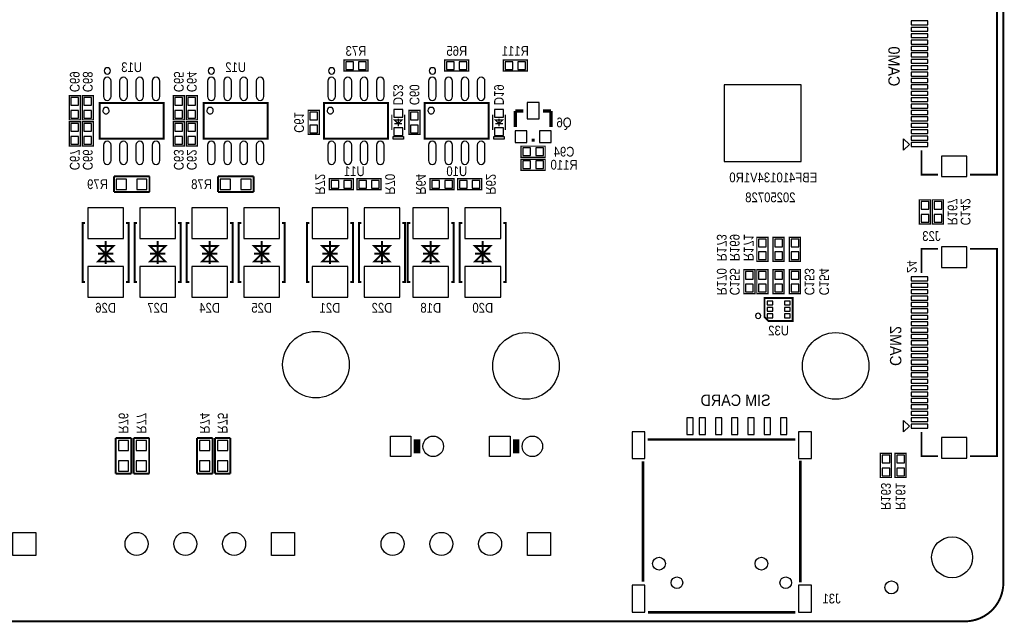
# Model space of a CAD drawing. Extents: x 0 to 133, y 0 to 96.
# Tile 4 of 6: x 56 to 133, y 0 to 47. Entities that reach past the tile are written whole.
import ezdxf
from ezdxf.enums import TextEntityAlignment as Align

# ---------------------------------------------------------------- set-up
doc = ezdxf.new("R2010")
doc.units = 0
for name, color, linetype in [('BG_OUTLINE', 1, 'CONTINUOUS'), ('BG_SILKSCREEN_BOTTOM', 140, 'CONTINUOUS'), ('PG_SILKSCREEN_BOTTOM', 150, 'CONTINUOUS'), ('PIN_BOTTOM', 171, 'CONTINUOUS'), ('RD_SILKSCREEN_BOTTOM', 30, 'CONTINUOUS')]:
    doc.layers.add(name, color=color, linetype=linetype)

msp = doc.modelspace()

# ---------------------------------------------------------------- linework, layer by layer
at = {"layer": 'BG_OUTLINE', "const_width": 0.1524}
msp.add_lwpolyline([(0, 2.999994), (0, 92.999814, -0.414214), (2.999994, 95.999808), (129.99974, 95.999808, -0.414214), (132.999734, 92.999814), (132.999734, 2.999994, -0.414214), (129.99974, 0), (2.999994, 0, -0.414214), (0, 2.999994)], format="xyb", dxfattribs=at)
at = {"layer": 'BG_SILKSCREEN_BOTTOM'}
msp.add_lwpolyline([(111.198406, 41.912794), (111.198406, 35.912806), (117.198394, 35.912806), (117.198394, 41.912794)], close=True, dxfattribs=at)
at = {"layer": 'PG_SILKSCREEN_BOTTOM'}
for points, const_width in [([(130.40774, 34.899905), (132.507736, 34.899905), (132.507736, 51.099923), (130.40774, 51.099923)], 0.150012), ([(83.3628, 43.849798), (81.4832, 43.849798), (81.4832, 42.986198), (83.3628, 42.986198), (83.3628, 43.849798)], 0.1016), ([(91.2368, 43.849798), (89.3572, 43.849798), (89.3572, 42.986198), (91.2368, 42.986198), (91.2368, 43.849798)], 0.1016), ([(93.9292, 42.986198), (95.8088, 42.986198), (95.8088, 43.849798), (93.9292, 43.849798), (93.9292, 42.986198)], 0.1016), ([(60.0202, 41.055798), (60.0202, 39.176198), (60.8838, 39.176198), (60.8838, 41.055798), (60.0202, 41.055798)], 0.1016), ([(61.0362, 41.055798), (61.0362, 39.176198), (61.8998, 39.176198), (61.8998, 41.055798), (61.0362, 41.055798)], 0.1016), ([(68.1482, 41.055798), (68.1482, 39.176198), (69.0118, 39.176198), (69.0118, 41.055798), (68.1482, 41.055798)], 0.1016), ([(69.1642, 41.055798), (69.1642, 39.176198), (70.0278, 39.176198), (70.0278, 41.055798), (69.1642, 41.055798)], 0.1016), ([(62.397005, 37.700001), (67.396995, 37.700001), (67.396995, 40.499995), (62.397005, 40.499995), (62.397005, 37.700001)], 0.150012), ([(70.525005, 37.700001), (75.524995, 37.700001), (75.524995, 40.499995), (70.525005, 40.499995), (70.525005, 37.700001)], 0.150012), ([(79.923005, 37.700001), (84.922995, 37.700001), (84.922995, 40.499995), (79.923005, 40.499995), (79.923005, 37.700001)], 0.150012), ([(87.797005, 37.700001), (92.796995, 37.700001), (92.796995, 40.499995), (87.797005, 40.499995), (87.797005, 37.700001)], 0.150012), ([(95.504, 39.874698), (94.869, 39.874698)], 0.254), ([(94.869, 39.874698), (94.869, 38.604698)], 0.254), ([(97.028, 39.874698), (97.663, 39.874698)], 0.254), ([(97.663, 39.874698), (97.663, 38.604698)], 0.254), ([(79.5528, 38.033198), (79.5528, 39.912798), (78.6892, 39.912798), (78.6892, 38.033198), (79.5528, 38.033198)], 0.1016), ([(85.225001, 38.372999), (85.225001, 39.572997)], 0.1), ([(85.725, 38.672999), (85.725, 39.272997)], 0.1), ([(86.224999, 38.372999), (86.224999, 39.572997)], 0.1), ([(87.4268, 38.033198), (87.4268, 39.912798), (86.5632, 39.912798), (86.5632, 38.033198), (87.4268, 38.033198)], 0.1016), ([(93.099001, 38.372999), (93.099001, 39.572997)], 0.1), ([(93.599, 38.672999), (93.599, 39.272997)], 0.1), ([(94.098999, 38.372999), (94.098999, 39.572997)], 0.1), ([(60.8838, 37.144198), (60.8838, 39.023798), (60.0202, 39.023798), (60.0202, 37.144198), (60.8838, 37.144198)], 0.1016), ([(61.8998, 37.144198), (61.8998, 39.023798), (61.0362, 39.023798), (61.0362, 37.144198), (61.8998, 37.144198)], 0.1016), ([(69.0118, 37.144198), (69.0118, 39.023798), (68.1482, 39.023798), (68.1482, 37.144198), (69.0118, 37.144198)], 0.1016), ([(70.0278, 37.144198), (70.0278, 39.023798), (69.1642, 39.023798), (69.1642, 37.144198), (70.0278, 37.144198)], 0.1016), ([(86.024999, 39.172998), (85.725, 38.872998), (85.425001, 39.172998), (86.024999, 39.172998)], 0.1), ([(86.024999, 38.872998), (85.425001, 38.872998)], 0.1), ([(93.898999, 39.172998), (93.599, 38.872998), (93.299001, 39.172998), (93.898999, 39.172998)], 0.1), ([(93.898999, 38.872998), (93.299001, 38.872998)], 0.1), ([(96.393, 37.588698), (96.139, 37.588698)], 0.254), ([(95.3262, 36.255198), (97.2058, 36.255198), (97.2058, 37.118798), (95.3262, 37.118798), (95.3262, 36.255198)], 0.1016), ([(127.907745, 34.899905), (126.607748, 34.899905), (126.607748, 36.799926)], 0.150012), ([(95.3262, 35.239198), (97.2058, 35.239198), (97.2058, 36.102798), (95.3262, 36.102798), (95.3262, 35.239198)], 0.1016), ([(66.294, 34.756598), (63.5127, 34.756598)], 0.1524), ([(63.5127, 34.756598), (63.5127, 33.537398)], 0.1524), ([(66.294, 33.537398), (66.294, 34.756598)], 0.1524), ([(74.422, 34.756598), (71.6407, 34.756598)], 0.1524), ([(71.6407, 34.756598), (71.6407, 33.537398)], 0.1524), ([(74.422, 33.537398), (74.422, 34.756598)], 0.1524), ([(82.2198, 34.578798), (80.3402, 34.578798), (80.3402, 33.715198), (82.2198, 33.715198), (82.2198, 34.578798)], 0.1016), ([(84.3788, 34.578798), (82.4992, 34.578798), (82.4992, 33.715198), (84.3788, 33.715198), (84.3788, 34.578798)], 0.1016), ([(90.0938, 34.578798), (88.2142, 34.578798), (88.2142, 33.715198), (90.0938, 33.715198), (90.0938, 34.578798)], 0.1016), ([(92.2528, 34.578798), (90.3732, 34.578798), (90.3732, 33.715198), (92.2528, 33.715198), (92.2528, 34.578798)], 0.1016), ([(63.5127, 33.537398), (66.294, 33.537398)], 0.1524), ([(71.6407, 33.537398), (74.422, 33.537398)], 0.1524), ([(127.3048, 31.048198), (127.3048, 32.927798), (126.4412, 32.927798), (126.4412, 31.048198), (127.3048, 31.048198)], 0.1016), ([(127.4572, 32.927798), (127.4572, 31.048198), (128.3208, 31.048198), (128.3208, 32.927798), (127.4572, 32.927798)], 0.1016), ([(61.265003, 31.112993), (61.065004, 31.112993), (61.065004, 26.513003), (61.265003, 26.513003)], 0.150012), ([(64.464997, 31.112993), (64.664996, 31.112993), (64.664996, 26.513003), (64.464997, 26.513003)], 0.150012), ([(65.329003, 31.112993), (65.129004, 31.112993), (65.129004, 26.513003), (65.329003, 26.513003)], 0.150012), ([(68.528997, 31.112993), (68.728996, 31.112993), (68.728996, 26.513003), (68.528997, 26.513003)], 0.150012), ([(69.393003, 31.112993), (69.193004, 31.112993), (69.193004, 26.513003), (69.393003, 26.513003)], 0.150012), ([(72.592997, 31.112993), (72.792996, 31.112993), (72.792996, 26.513003), (72.592997, 26.513003)], 0.150012), ([(73.457003, 31.112993), (73.257004, 31.112993), (73.257004, 26.513003), (73.457003, 26.513003)], 0.150012), ([(76.656997, 31.112993), (76.856996, 31.112993), (76.856996, 26.513003), (76.656997, 26.513003)], 0.150012), ([(78.791003, 31.112993), (78.591004, 31.112993), (78.591004, 26.513003), (78.791003, 26.513003)], 0.150012), ([(81.990997, 31.112993), (82.190996, 31.112993), (82.190996, 26.513003), (81.990997, 26.513003)], 0.150012), ([(82.855003, 31.112993), (82.655004, 31.112993), (82.655004, 26.513003), (82.855003, 26.513003)], 0.150012), ([(86.054997, 31.112993), (86.254996, 31.112993), (86.254996, 26.513003), (86.054997, 26.513003)], 0.150012), ([(86.665003, 31.112993), (86.465004, 31.112993), (86.465004, 26.513003), (86.665003, 26.513003)], 0.150012), ([(89.864997, 31.112993), (90.064996, 31.112993), (90.064996, 26.513003), (89.864997, 26.513003)], 0.150012), ([(90.729003, 31.112993), (90.529004, 31.112993), (90.529004, 26.513003), (90.729003, 26.513003)], 0.150012), ([(93.928997, 31.112993), (94.128996, 31.112993), (94.128996, 26.513003), (93.928997, 26.513003)], 0.150012), ([(113.7412, 30.006798), (113.7412, 28.127198), (114.6048, 28.127198), (114.6048, 30.006798), (113.7412, 30.006798)], 0.1016), ([(115.0112, 30.006798), (115.0112, 28.127198), (115.8748, 28.127198), (115.8748, 30.006798), (115.0112, 30.006798)], 0.1016), ([(116.2812, 30.006798), (116.2812, 28.127198), (117.1448, 28.127198), (117.1448, 30.006798), (116.2812, 30.006798)], 0.1016), ([(62.265001, 29.312997), (63.464999, 29.312997), (62.865, 28.712998), (62.265001, 29.312997)], 0.150012), ([(62.865, 29.712996), (62.865, 27.913)], 0.150012), ([(66.329001, 29.312997), (67.528999, 29.312997), (66.929, 28.712998), (66.329001, 29.312997)], 0.150012), ([(66.929, 29.712996), (66.929, 27.913)], 0.150012), ([(70.393001, 29.312997), (71.592999, 29.312997), (70.993, 28.712998), (70.393001, 29.312997)], 0.150012), ([(70.993, 29.712996), (70.993, 27.913)], 0.150012), ([(74.457001, 29.312997), (75.656999, 29.312997), (75.057, 28.712998), (74.457001, 29.312997)], 0.150012), ([(75.057, 29.712996), (75.057, 27.913)], 0.150012), ([(79.791001, 29.312997), (80.990999, 29.312997), (80.391, 28.712998), (79.791001, 29.312997)], 0.150012), ([(80.391, 29.712996), (80.391, 27.913)], 0.150012), ([(83.855001, 29.312997), (85.054999, 29.312997), (84.455, 28.712998), (83.855001, 29.312997)], 0.150012), ([(84.455, 29.712996), (84.455, 27.913)], 0.150012), ([(87.665001, 29.312997), (88.864999, 29.312997), (88.265, 28.712998), (87.665001, 29.312997)], 0.150012), ([(88.265, 29.712996), (88.265, 27.913)], 0.150012), ([(91.729001, 29.312997), (92.928999, 29.312997), (92.329, 28.712998), (91.729001, 29.312997)], 0.150012), ([(92.329, 29.712996), (92.329, 27.913)], 0.150012), ([(63.464999, 28.112999), (62.265001, 28.112999), (62.865, 28.712998), (63.464999, 28.112999)], 0.150012), ([(62.265001, 28.712998), (63.464999, 28.712998)], 0.150012), ([(63.464999, 28.712998), (62.265001, 28.712998)], 0.150012), ([(67.528999, 28.112999), (66.329001, 28.112999), (66.929, 28.712998), (67.528999, 28.112999)], 0.150012), ([(66.329001, 28.712998), (67.528999, 28.712998)], 0.150012), ([(67.528999, 28.712998), (66.329001, 28.712998)], 0.150012), ([(71.592999, 28.112999), (70.393001, 28.112999), (70.993, 28.712998), (71.592999, 28.112999)], 0.150012), ([(70.393001, 28.712998), (71.592999, 28.712998)], 0.150012), ([(71.592999, 28.712998), (70.393001, 28.712998)], 0.150012), ([(75.656999, 28.112999), (74.457001, 28.112999), (75.057, 28.712998), (75.656999, 28.112999)], 0.150012), ([(74.457001, 28.712998), (75.656999, 28.712998)], 0.150012), ([(75.656999, 28.712998), (74.457001, 28.712998)], 0.150012), ([(80.990999, 28.112999), (79.791001, 28.112999), (80.391, 28.712998), (80.990999, 28.112999)], 0.150012), ([(79.791001, 28.712998), (80.990999, 28.712998)], 0.150012), ([(80.990999, 28.712998), (79.791001, 28.712998)], 0.150012), ([(85.054999, 28.112999), (83.855001, 28.112999), (84.455, 28.712998), (85.054999, 28.112999)], 0.150012), ([(83.855001, 28.712998), (85.054999, 28.712998)], 0.150012), ([(85.054999, 28.712998), (83.855001, 28.712998)], 0.150012), ([(88.864999, 28.112999), (87.665001, 28.112999), (88.265, 28.712998), (88.864999, 28.112999)], 0.150012), ([(87.665001, 28.712998), (88.864999, 28.712998)], 0.150012), ([(88.864999, 28.712998), (87.665001, 28.712998)], 0.150012), ([(92.928999, 28.112999), (91.729001, 28.112999), (92.329, 28.712998), (92.928999, 28.112999)], 0.150012), ([(91.729001, 28.712998), (92.928999, 28.712998)], 0.150012), ([(92.928999, 28.712998), (91.729001, 28.712998)], 0.150012), ([(127.907745, 29.099967), (126.607748, 29.099967), (126.607748, 27.199946)], 0.150012), ([(130.40774, 12.899949), (132.507736, 12.899949), (132.507736, 29.099967), (130.40774, 29.099967)], 0.150012), ([(112.7252, 27.466798), (112.7252, 25.587198), (113.5888, 25.587198), (113.5888, 27.466798), (112.7252, 27.466798)], 0.1016), ([(114.6048, 25.587198), (114.6048, 27.466798), (113.7412, 27.466798), (113.7412, 25.587198), (114.6048, 25.587198)], 0.1016), ([(115.8748, 25.587198), (115.8748, 27.466798), (115.0112, 27.466798), (115.0112, 25.587198), (115.8748, 25.587198)], 0.1016), ([(117.1448, 25.587198), (117.1448, 27.466798), (116.2812, 27.466798), (116.2812, 25.587198), (117.1448, 25.587198)], 0.1016), ([(116.542998, 23.568), (116.542998, 25.267996), (114.343002, 25.267996), (114.343002, 23.767999), (114.643002, 23.468), (116.542998, 23.468), (116.542998, 23.568)], 0.150012), ([(127.907745, 12.899949), (126.607748, 12.899949), (126.607748, 14.79997)], 0.150012), ([(63.6524, 14.322298), (63.6524, 11.540998)], 0.1524), ([(64.8716, 14.322298), (63.6524, 14.322298)], 0.1524), ([(64.8716, 11.540998), (64.8716, 14.322298)], 0.1524), ([(65.0494, 14.322298), (65.0494, 11.540998)], 0.1524), ([(66.2686, 14.322298), (65.0494, 14.322298)], 0.1524), ([(66.2686, 11.540998), (66.2686, 14.322298)], 0.1524), ([(70.0024, 14.322298), (70.0024, 11.540998)], 0.1524), ([(71.2216, 14.322298), (70.0024, 14.322298)], 0.1524), ([(71.2216, 11.540998), (71.2216, 14.322298)], 0.1524), ([(71.3994, 14.322298), (71.3994, 11.540998)], 0.1524), ([(72.6186, 14.322298), (71.3994, 14.322298)], 0.1524), ([(72.6186, 11.540998), (72.6186, 14.322298)], 0.1524), ([(87.189818, 14.220012), (87.189818, 13.119989)], 0.499999), ([(94.936818, 14.220012), (94.936818, 13.119989)], 0.499999), ([(105.215385, 14.204772), (116.755367, 14.204772)], 0.2), ([(124.2568, 11.236198), (124.2568, 13.115798), (123.3932, 13.115798), (123.3932, 11.236198), (124.2568, 11.236198)], 0.1016), ([(125.3998, 11.236198), (125.3998, 13.115798), (124.5362, 13.115798), (124.5362, 11.236198), (125.3998, 11.236198)], 0.1016), ([(104.854781, 3.089478), (104.854781, 12.493295)], 0.2), ([(117.144775, 12.552096), (117.144775, 3.037078)], 0.2), ([(63.6524, 11.540998), (64.8716, 11.540998)], 0.1524), ([(65.0494, 11.540998), (66.2686, 11.540998)], 0.1524), ([(70.0024, 11.540998), (71.2216, 11.540998)], 0.1524), ([(71.3994, 11.540998), (72.6186, 11.540998)], 0.1524), ([(110.999778, 0.704774), (105.250666, 0.704774)], 0.2), ([(116.74889, 0.704774), (110.999778, 0.704774)], 0.2)]:
    msp.add_lwpolyline(points, dxfattribs=dict(at, const_width=const_width))
for points in [[(63.246991, 42.99999, 1), (62.747009, 43.000006, 1)], [(71.374991, 42.99999, 1), (70.875009, 43.000006, 1)], [(80.772991, 42.99999, 1), (80.273009, 43.000006, 1)], [(88.646991, 42.99999, 1), (88.147009, 43.000006, 1)], [(63.146991, 39.899996, 1), (62.647009, 39.9, 1)], [(71.274991, 39.899996, 1), (70.775009, 39.9, 1)], [(80.672991, 39.899996, 1), (80.173009, 39.9, 1)], [(88.546991, 39.899996, 1), (88.047009, 39.9, 1)], [(114.043003, 23.867999, 1), (113.642997, 23.867997, 1)]]:
    msp.add_lwpolyline(points, format="xyb", close=True, dxfattribs=at)
for points in [[(86.124999, 37.673001), (85.325001, 37.673001), (85.325001, 37.873), (86.124999, 37.873)], [(93.998999, 37.673001), (93.199001, 37.673001), (93.199001, 37.873), (93.998999, 37.873)], [(125.207751, 36.800917), (125.207751, 37.698909), (125.656746, 37.249913)], [(125.207751, 14.800961), (125.207751, 15.698953), (125.656746, 15.249957)]]:
    msp.add_lwpolyline(points, close=True, dxfattribs=at)
at = {"layer": 'PIN_BOTTOM'}
for points in [[(125.806746, 46.599919), (127.106744, 46.599919), (127.106744, 46.899919), (125.806746, 46.899919)], [(125.806746, 46.09992), (127.106744, 46.09992), (127.106744, 46.39992), (125.806746, 46.39992)], [(125.806746, 45.599922), (127.106744, 45.599922), (127.106744, 45.899921), (125.806746, 45.899921)], [(125.806746, 45.099922), (127.106744, 45.099922), (127.106744, 45.399922), (125.806746, 45.399922)], [(125.806746, 44.599923), (127.106744, 44.599923), (127.106744, 44.899923), (125.806746, 44.899923)], [(125.806746, 44.099925), (127.106744, 44.099925), (127.106744, 44.399924), (125.806746, 44.399924)], [(125.806746, 43.599925), (127.106744, 43.599925), (127.106744, 43.899925), (125.806746, 43.899925)], [(82.222823, 43.118303), (82.222823, 43.717693), (81.623433, 43.717693), (81.623433, 43.118303)], [(83.222567, 43.118303), (83.222567, 43.717693), (82.623177, 43.717693), (82.623177, 43.118303)], [(90.096823, 43.118303), (90.096823, 43.717693), (89.497433, 43.717693), (89.497433, 43.118303)], [(91.096567, 43.118303), (91.096567, 43.717693), (90.497177, 43.717693), (90.497177, 43.118303)], [(94.069433, 43.717693), (94.069433, 43.118303), (94.668823, 43.118303), (94.668823, 43.717693)], [(95.069177, 43.717693), (95.069177, 43.118303), (95.668567, 43.118303), (95.668567, 43.717693)], [(125.806746, 43.099927), (127.106744, 43.099927), (127.106744, 43.399926), (125.806746, 43.399926)], [(125.806746, 42.599902), (127.106744, 42.599902), (127.106744, 42.899901), (125.806746, 42.899901)], [(125.806746, 42.099903), (127.106744, 42.099903), (127.106744, 42.399902), (125.806746, 42.399902)], [(125.806746, 41.599904), (127.106744, 41.599904), (127.106744, 41.899904), (125.806746, 41.899904)], [(60.751695, 40.915565), (60.152305, 40.915565), (60.152305, 40.316175), (60.751695, 40.316175)], [(61.767695, 40.915565), (61.168305, 40.915565), (61.168305, 40.316175), (61.767695, 40.316175)], [(68.879695, 40.915565), (68.280305, 40.915565), (68.280305, 40.316175), (68.879695, 40.316175)], [(69.895695, 40.915565), (69.296305, 40.915565), (69.296305, 40.316175), (69.895695, 40.316175)], [(125.806746, 41.099905), (127.106744, 41.099905), (127.106744, 41.399904), (125.806746, 41.399904)], [(125.806746, 40.599906), (127.106744, 40.599906), (127.106744, 40.899906), (125.806746, 40.899906)], [(96.7232, 39.265098), (96.7232, 40.535098), (95.8088, 40.535098), (95.8088, 39.265098)], [(125.806746, 40.099907), (127.106744, 40.099907), (127.106744, 40.399906), (125.806746, 40.399906)], [(60.751695, 39.915821), (60.152305, 39.915821), (60.152305, 39.316431), (60.751695, 39.316431)], [(61.767695, 39.915821), (61.168305, 39.915821), (61.168305, 39.316431), (61.767695, 39.316431)], [(68.879695, 39.915821), (68.280305, 39.915821), (68.280305, 39.316431), (68.879695, 39.316431)], [(69.895695, 39.915821), (69.296305, 39.915821), (69.296305, 39.316431), (69.895695, 39.316431)], [(78.821305, 39.173175), (79.420695, 39.173175), (79.420695, 39.772565), (78.821305, 39.772565)], [(85.375001, 39.383005), (86.074999, 39.383005), (86.074999, 39.983004), (85.375001, 39.983004)], [(86.695305, 39.173175), (87.294695, 39.173175), (87.294695, 39.772565), (86.695305, 39.772565)], [(93.249001, 39.383005), (93.948999, 39.383005), (93.948999, 39.983004), (93.249001, 39.983004)], [(125.806746, 39.599908), (127.106744, 39.599908), (127.106744, 39.899907), (125.806746, 39.899907)], [(125.806746, 39.099909), (127.106744, 39.099909), (127.106744, 39.399908), (125.806746, 39.399908)], [(60.152305, 38.284175), (60.751695, 38.284175), (60.751695, 38.883565), (60.152305, 38.883565)], [(61.168305, 38.284175), (61.767695, 38.284175), (61.767695, 38.883565), (61.168305, 38.883565)], [(68.280305, 38.284175), (68.879695, 38.284175), (68.879695, 38.883565), (68.280305, 38.883565)], [(69.296305, 38.284175), (69.895695, 38.284175), (69.895695, 38.883565), (69.296305, 38.883565)], [(78.821305, 38.173431), (79.420695, 38.173431), (79.420695, 38.772821), (78.821305, 38.772821)], [(85.375001, 37.962992), (86.074999, 37.962992), (86.074999, 38.562991), (85.375001, 38.562991)], [(86.695305, 38.173431), (87.294695, 38.173431), (87.294695, 38.772821), (86.695305, 38.772821)], [(93.249001, 37.962992), (93.948999, 37.962992), (93.948999, 38.562991), (93.249001, 38.562991)], [(125.806746, 38.59991), (127.106744, 38.59991), (127.106744, 38.89991), (125.806746, 38.89991)], [(60.152305, 37.284431), (60.751695, 37.284431), (60.751695, 37.883821), (60.152305, 37.883821)], [(61.168305, 37.284431), (61.767695, 37.284431), (61.767695, 37.883821), (61.168305, 37.883821)], [(68.280305, 37.284431), (68.879695, 37.284431), (68.879695, 37.883821), (68.280305, 37.883821)], [(69.296305, 37.284431), (69.895695, 37.284431), (69.895695, 37.883821), (69.296305, 37.883821)], [(95.7707, 37.410898), (95.7707, 38.325298), (94.8563, 38.325298), (94.8563, 37.410898)], [(97.6757, 37.410898), (97.6757, 38.325298), (96.7613, 38.325298), (96.7613, 37.410898)], [(125.806746, 38.099911), (127.106744, 38.099911), (127.106744, 38.39991), (125.806746, 38.39991)], [(125.806746, 37.599912), (127.106744, 37.599912), (127.106744, 37.899911), (125.806746, 37.899911)], [(95.466433, 36.986693), (95.466433, 36.387303), (96.065823, 36.387303), (96.065823, 36.986693)], [(96.466177, 36.986693), (96.466177, 36.387303), (97.065567, 36.387303), (97.065567, 36.986693)], [(125.806746, 37.099913), (127.106744, 37.099913), (127.106744, 37.399912), (125.806746, 37.399912)], [(128.158748, 34.749969), (130.158744, 34.749969), (130.158744, 36.349864), (128.158748, 36.349864)], [(95.466433, 35.970693), (95.466433, 35.371303), (96.065823, 35.371303), (96.065823, 35.970693)], [(96.466177, 35.970693), (96.466177, 35.371303), (97.065567, 35.371303), (97.065567, 35.970693)], [(63.69685, 34.547048), (63.69685, 33.746948), (64.49695, 33.746948), (64.49695, 34.547048)], [(65.29705, 34.547048), (65.29705, 33.746948), (66.09715, 33.746948), (66.09715, 34.547048)], [(71.82485, 34.547048), (71.82485, 33.746948), (72.62495, 33.746948), (72.62495, 34.547048)], [(73.42505, 34.547048), (73.42505, 33.746948), (74.22515, 33.746948), (74.22515, 34.547048)], [(81.079823, 33.847303), (81.079823, 34.446693), (80.480433, 34.446693), (80.480433, 33.847303)], [(82.079567, 33.847303), (82.079567, 34.446693), (81.480177, 34.446693), (81.480177, 33.847303)], [(83.238823, 33.847303), (83.238823, 34.446693), (82.639433, 34.446693), (82.639433, 33.847303)], [(84.238567, 33.847303), (84.238567, 34.446693), (83.639177, 34.446693), (83.639177, 33.847303)], [(88.953823, 33.847303), (88.953823, 34.446693), (88.354433, 34.446693), (88.354433, 33.847303)], [(89.953567, 33.847303), (89.953567, 34.446693), (89.354177, 34.446693), (89.354177, 33.847303)], [(91.112823, 33.847303), (91.112823, 34.446693), (90.513433, 34.446693), (90.513433, 33.847303)], [(92.112567, 33.847303), (92.112567, 34.446693), (91.513177, 34.446693), (91.513177, 33.847303)], [(64.264997, 32.312991), (61.465003, 32.312991), (61.465003, 29.912996), (64.264997, 29.912996)], [(68.328997, 32.312991), (65.529003, 32.312991), (65.529003, 29.912996), (68.328997, 29.912996)], [(72.392997, 32.312991), (69.593003, 32.312991), (69.593003, 29.912996), (72.392997, 29.912996)], [(76.456997, 32.312991), (73.657003, 32.312991), (73.657003, 29.912996), (76.456997, 29.912996)], [(81.790997, 32.312991), (78.991003, 32.312991), (78.991003, 29.912996), (81.790997, 29.912996)], [(85.854997, 32.312991), (83.055003, 32.312991), (83.055003, 29.912996), (85.854997, 29.912996)], [(89.664997, 32.312991), (86.865003, 32.312991), (86.865003, 29.912996), (89.664997, 29.912996)], [(93.728997, 32.312991), (90.929003, 32.312991), (90.929003, 29.912996), (93.728997, 29.912996)], [(126.573305, 32.188175), (127.172695, 32.188175), (127.172695, 32.787565), (126.573305, 32.787565)], [(128.188695, 32.787565), (127.589305, 32.787565), (127.589305, 32.188175), (128.188695, 32.188175)], [(126.573305, 31.188431), (127.172695, 31.188431), (127.172695, 31.787821), (126.573305, 31.787821)], [(128.188695, 31.787821), (127.589305, 31.787821), (127.589305, 31.188431), (128.188695, 31.188431)], [(114.472695, 29.866565), (113.873305, 29.866565), (113.873305, 29.267175), (114.472695, 29.267175)], [(115.742695, 29.866565), (115.143305, 29.866565), (115.143305, 29.267175), (115.742695, 29.267175)], [(117.012695, 29.866565), (116.413305, 29.866565), (116.413305, 29.267175), (117.012695, 29.267175)], [(128.158748, 27.650008), (130.158744, 27.650008), (130.158744, 29.249903), (128.158748, 29.249903)], [(114.472695, 28.866821), (113.873305, 28.866821), (113.873305, 28.267431), (114.472695, 28.267431)], [(115.742695, 28.866821), (115.143305, 28.866821), (115.143305, 28.267431), (115.742695, 28.267431)], [(117.012695, 28.866821), (116.413305, 28.866821), (116.413305, 28.267431), (117.012695, 28.267431)], [(64.264997, 27.713), (61.465003, 27.713), (61.465003, 25.313005), (64.264997, 25.313005)], [(68.328997, 27.713), (65.529003, 27.713), (65.529003, 25.313005), (68.328997, 25.313005)], [(72.392997, 27.713), (69.593003, 27.713), (69.593003, 25.313005), (72.392997, 25.313005)], [(76.456997, 27.713), (73.657003, 27.713), (73.657003, 25.313005), (76.456997, 25.313005)], [(81.790997, 27.713), (78.991003, 27.713), (78.991003, 25.313005), (81.790997, 25.313005)], [(85.854997, 27.713), (83.055003, 27.713), (83.055003, 25.313005), (85.854997, 25.313005)], [(89.664997, 27.713), (86.865003, 27.713), (86.865003, 25.313005), (89.664997, 25.313005)], [(93.728997, 27.713), (90.929003, 27.713), (90.929003, 25.313005), (93.728997, 25.313005)], [(113.456695, 27.326565), (112.857305, 27.326565), (112.857305, 26.727175), (113.456695, 26.727175)], [(113.873305, 26.727175), (114.472695, 26.727175), (114.472695, 27.326565), (113.873305, 27.326565)], [(115.143305, 26.727175), (115.742695, 26.727175), (115.742695, 27.326565), (115.143305, 27.326565)], [(116.413305, 26.727175), (117.012695, 26.727175), (117.012695, 27.326565), (116.413305, 27.326565)], [(113.456695, 26.326821), (112.857305, 26.326821), (112.857305, 25.727431), (113.456695, 25.727431)], [(113.873305, 25.727431), (114.472695, 25.727431), (114.472695, 26.326821), (113.873305, 26.326821)], [(115.143305, 25.727431), (115.742695, 25.727431), (115.742695, 26.326821), (115.143305, 26.326821)], [(116.413305, 25.727431), (117.012695, 25.727431), (117.012695, 26.326821), (116.413305, 26.326821)], [(125.806746, 26.59996), (127.106744, 26.59996), (127.106744, 26.899959), (125.806746, 26.899959)], [(125.806746, 26.09996), (127.106744, 26.09996), (127.106744, 26.39996), (125.806746, 26.39996)], [(125.806746, 25.599961), (127.106744, 25.599961), (127.106744, 25.899961), (125.806746, 25.899961)], [(125.806746, 25.099963), (127.106744, 25.099963), (127.106744, 25.399962), (125.806746, 25.399962)], [(114.542989, 24.717997), (114.993001, 24.717997), (114.993001, 25.017997), (114.542989, 25.017997)], [(115.892999, 24.717997), (116.343011, 24.717997), (116.343011, 25.017997), (115.892999, 25.017997)], [(125.806746, 24.599964), (127.106744, 24.599964), (127.106744, 24.899963), (125.806746, 24.899963)], [(114.542989, 24.217998), (114.993001, 24.217998), (114.993001, 24.517998), (114.542989, 24.517998)], [(114.542989, 23.717999), (114.993001, 23.717999), (114.993001, 24.017999), (114.542989, 24.017999)], [(115.892999, 24.217998), (116.343011, 24.217998), (116.343011, 24.517998), (115.892999, 24.517998)], [(115.892999, 23.717999), (116.343011, 23.717999), (116.343011, 24.017999), (115.892999, 24.017999)], [(125.806746, 24.099964), (127.106744, 24.099964), (127.106744, 24.399964), (125.806746, 24.399964)], [(125.806746, 23.599966), (127.106744, 23.599966), (127.106744, 23.899965), (125.806746, 23.899965)], [(125.806746, 23.099966), (127.106744, 23.099966), (127.106744, 23.399966), (125.806746, 23.399966)], [(125.806746, 22.599968), (127.106744, 22.599968), (127.106744, 22.899967), (125.806746, 22.899967)], [(125.806746, 22.099968), (127.106744, 22.099968), (127.106744, 22.399968), (125.806746, 22.399968)], [(125.806746, 21.59997), (127.106744, 21.59997), (127.106744, 21.899969), (125.806746, 21.899969)], [(125.806746, 21.09997), (127.106744, 21.09997), (127.106744, 21.39997), (125.806746, 21.39997)], [(125.806746, 20.599946), (127.106744, 20.599946), (127.106744, 20.899945), (125.806746, 20.899945)], [(125.806746, 20.099947), (127.106744, 20.099947), (127.106744, 20.399946), (125.806746, 20.399946)], [(125.806746, 19.599948), (127.106744, 19.599948), (127.106744, 19.899948), (125.806746, 19.899948)], [(125.806746, 19.099949), (127.106744, 19.099949), (127.106744, 19.399949), (125.806746, 19.399949)], [(125.806746, 18.59995), (127.106744, 18.59995), (127.106744, 18.899949), (125.806746, 18.899949)], [(125.806746, 18.099951), (127.106744, 18.099951), (127.106744, 18.39995), (125.806746, 18.39995)], [(125.806746, 17.599952), (127.106744, 17.599952), (127.106744, 17.899952), (125.806746, 17.899952)], [(125.806746, 17.099953), (127.106744, 17.099953), (127.106744, 17.399953), (125.806746, 17.399953)], [(125.806746, 16.599954), (127.106744, 16.599954), (127.106744, 16.899953), (125.806746, 16.899953)], [(125.806746, 16.099955), (127.106744, 16.099955), (127.106744, 16.399955), (125.806746, 16.399955)], [(108.779793, 14.594764), (108.779793, 15.894761), (108.279794, 15.894761), (108.279794, 14.594764)], [(109.729778, 14.594764), (109.729778, 15.894761), (109.229779, 15.894761), (109.229779, 14.594764)], [(110.999778, 14.594764), (110.999778, 15.894761), (110.499779, 15.894761), (110.499779, 14.594764)], [(112.269778, 14.594764), (112.269778, 15.894761), (111.769779, 15.894761), (111.769779, 14.594764)], [(113.539778, 14.594764), (113.539778, 15.894761), (113.039779, 15.894761), (113.039779, 14.594764)], [(114.809778, 14.594764), (114.809778, 15.894761), (114.309779, 15.894761), (114.309779, 14.594764)], [(116.079778, 14.594764), (116.079778, 15.894761), (115.579779, 15.894761), (115.579779, 14.594764)], [(125.806746, 15.599956), (127.106744, 15.599956), (127.106744, 15.899955), (125.806746, 15.899955)], [(125.806746, 15.099957), (127.106744, 15.099957), (127.106744, 15.399957), (125.806746, 15.399957)], [(104.999765, 12.714783), (104.999765, 14.814779), (103.999767, 14.814779), (103.999767, 12.714783)], [(117.999789, 12.714783), (117.999789, 14.814779), (116.999791, 14.814779), (116.999791, 12.714783)], [(64.66205, 14.138148), (63.86195, 14.138148), (63.86195, 13.338048), (64.66205, 13.338048)], [(66.05905, 14.138148), (65.25895, 14.138148), (65.25895, 13.338048), (66.05905, 13.338048)], [(71.01205, 14.138148), (70.21195, 14.138148), (70.21195, 13.338048), (71.01205, 13.338048)], [(72.40905, 14.138148), (71.60895, 14.138148), (71.60895, 13.338048), (72.40905, 13.338048)], [(85.11982, 12.870002), (85.11982, 14.469999), (86.719816, 14.469999), (86.719816, 12.870002)], [(92.86682, 12.870002), (92.86682, 14.469999), (94.466816, 14.469999), (94.466816, 12.870002)], [(128.158748, 12.750013), (130.158744, 12.750013), (130.158744, 14.349908), (128.158748, 14.349908)], [(64.66205, 12.537948), (63.86195, 12.537948), (63.86195, 11.737848), (64.66205, 11.737848)], [(66.05905, 12.537948), (65.25895, 12.537948), (65.25895, 11.737848), (66.05905, 11.737848)], [(71.01205, 12.537948), (70.21195, 12.537948), (70.21195, 11.737848), (71.01205, 11.737848)], [(72.40905, 12.537948), (71.60895, 12.537948), (71.60895, 11.737848), (72.40905, 11.737848)], [(123.525305, 12.376175), (124.124695, 12.376175), (124.124695, 12.975565), (123.525305, 12.975565)], [(124.668305, 12.376175), (125.267695, 12.376175), (125.267695, 12.975565), (124.668305, 12.975565)], [(123.525305, 11.376431), (124.124695, 11.376431), (124.124695, 11.975821), (123.525305, 11.975821)], [(124.668305, 11.376431), (125.267695, 11.376431), (125.267695, 11.975821), (124.668305, 11.975821)], [(57.424904, 6.949999), (57.424904, 5.150002), (55.624908, 5.150002), (55.624908, 6.949999)], [(77.614856, 6.949999), (77.614856, 5.150002), (75.81486, 5.150002), (75.81486, 6.949999)], [(97.614816, 6.949999), (97.614816, 5.150002), (95.81482, 5.150002), (95.81482, 6.949999)], [(104.999765, 0.714781), (104.999765, 2.814777), (103.999767, 2.814777), (103.999767, 0.714781)], [(117.999789, 0.714781), (117.999789, 2.814777), (116.999791, 2.814777), (116.999791, 0.714781)]]:
    msp.add_lwpolyline(points, close=True, dxfattribs=at)
for points in [[(63.291999, 40.999994), (63.291999, 42.199992, 1), (62.692001, 42.199992), (62.692001, 40.999994, 1)], [(64.561999, 40.999994), (64.561999, 42.199992, 1), (63.962001, 42.199992), (63.962001, 40.999994, 1)], [(65.831999, 40.999994), (65.831999, 42.199992, 1), (65.232001, 42.199992), (65.232001, 40.999994, 1)], [(67.101999, 40.999994), (67.101999, 42.199992, 1), (66.502001, 42.199992), (66.502001, 40.999994, 1)], [(71.419999, 40.999994), (71.419999, 42.199992, 1), (70.820001, 42.199992), (70.820001, 40.999994, 1)], [(72.689999, 40.999994), (72.689999, 42.199992, 1), (72.090001, 42.199992), (72.090001, 40.999994, 1)], [(73.959999, 40.999994), (73.959999, 42.199992, 1), (73.360001, 42.199992), (73.360001, 40.999994, 1)], [(75.229999, 40.999994), (75.229999, 42.199992, 1), (74.630001, 42.199992), (74.630001, 40.999994, 1)], [(80.817999, 40.999994), (80.817999, 42.199992, 1), (80.218001, 42.199992), (80.218001, 40.999994, 1)], [(82.087999, 40.999994), (82.087999, 42.199992, 1), (81.488001, 42.199992), (81.488001, 40.999994, 1)], [(83.357999, 40.999994), (83.357999, 42.199992, 1), (82.758001, 42.199992), (82.758001, 40.999994, 1)], [(84.627999, 40.999994), (84.627999, 42.199992, 1), (84.028001, 42.199992), (84.028001, 40.999994, 1)], [(88.691999, 40.999994), (88.691999, 42.199992, 1), (88.092001, 42.199992), (88.092001, 40.999994, 1)], [(89.961999, 40.999994), (89.961999, 42.199992, 1), (89.362001, 42.199992), (89.362001, 40.999994, 1)], [(91.231999, 40.999994), (91.231999, 42.199992, 1), (90.632001, 42.199992), (90.632001, 40.999994, 1)], [(92.501999, 40.999994), (92.501999, 42.199992, 1), (91.902001, 42.199992), (91.902001, 40.999994, 1)], [(63.291999, 36.000004), (63.291999, 37.200002, 1), (62.692001, 37.200002), (62.692001, 36.000004, 1)], [(64.561999, 36.000004), (64.561999, 37.200002, 1), (63.962001, 37.200002), (63.962001, 36.000004, 1)], [(65.831999, 36.000004), (65.831999, 37.200002, 1), (65.232001, 37.200002), (65.232001, 36.000004, 1)], [(67.101999, 36.000004), (67.101999, 37.200002, 1), (66.502001, 37.200002), (66.502001, 36.000004, 1)], [(71.419999, 36.000004), (71.419999, 37.200002, 1), (70.820001, 37.200002), (70.820001, 36.000004, 1)], [(72.689999, 36.000004), (72.689999, 37.200002, 1), (72.090001, 37.200002), (72.090001, 36.000004, 1)], [(73.959999, 36.000004), (73.959999, 37.200002, 1), (73.360001, 37.200002), (73.360001, 36.000004, 1)], [(75.229999, 36.000004), (75.229999, 37.200002, 1), (74.630001, 37.200002), (74.630001, 36.000004, 1)], [(80.817999, 36.000004), (80.817999, 37.200002, 1), (80.218001, 37.200002), (80.218001, 36.000004, 1)], [(82.087999, 36.000004), (82.087999, 37.200002, 1), (81.488001, 37.200002), (81.488001, 36.000004, 1)], [(83.357999, 36.000004), (83.357999, 37.200002, 1), (82.758001, 37.200002), (82.758001, 36.000004, 1)], [(84.627999, 36.000004), (84.627999, 37.200002, 1), (84.028001, 37.200002), (84.028001, 36.000004, 1)], [(88.691999, 36.000004), (88.691999, 37.200002, 1), (88.092001, 37.200002), (88.092001, 36.000004, 1)], [(89.961999, 36.000004), (89.961999, 37.200002, 1), (89.362001, 37.200002), (89.362001, 36.000004, 1)], [(91.231999, 36.000004), (91.231999, 37.200002, 1), (90.632001, 37.200002), (90.632001, 36.000004, 1)], [(92.501999, 36.000004), (92.501999, 37.200002, 1), (91.902001, 37.200002), (91.902001, 36.000004, 1)]]:
    msp.add_lwpolyline(points, format="xyb", close=True, dxfattribs=at)
for centre, radius in [((79.296006, 20.05137), 2.599995), ((95.703314, 19.951268), 2.599995), ((119.903418, 19.951268), 2.599995), ((88.459818, 13.670001), 0.799998), ((96.206818, 13.670001), 0.799998), ((65.284858, 6.050001), 0.899998), ((69.094858, 6.050001), 0.899998), ((72.904858, 6.050001), 0.899998), ((85.284818, 6.050001), 0.899998), ((89.094818, 6.050001), 0.899998), ((92.904818, 6.050001), 0.899998), ((128.999742, 4.99999), 1.599997), ((106.099788, 4.504817), 0.499999), ((114.099772, 4.504817), 0.499999), ((107.499785, 3.014777), 0.449999), ((115.999768, 3.014777), 0.449999), ((124.2568, 2.650998), 0.508)]:
    msp.add_circle(centre, radius, dxfattribs=at)

# ---------------------------------------------------------------- texts
at = {"layer": 'BG_SILKSCREEN_BOTTOM', "text_generation_flag": 2, "width": 0.942857}
for s, p in [('CAM0', (124.0155, 41.7957)), ('CAM2', (124.1425, 19.9517))]:
    msp.add_text(s, height=0.889, rotation=270, dxfattribs=at).set_placement(p)
at = {"layer": 'BG_SILKSCREEN_BOTTOM', "text_generation_flag": 2}
for s, height, width, p in [('EBF410134V1R0', 0.762, 0.866667, (118.4656, 34.299398)), ('20250728', 0.762, 0.866667, (116.7638, 32.7406)), ('SIM CARD', 0.889, 0.942857, (114.8207, 16.8275))]:
    msp.add_text(s, height=height, dxfattribs=dict(at, width=width)).set_placement(p)
at = {"layer": 'PG_SILKSCREEN_BOTTOM', "text_generation_flag": 2, "width": 0.866667}
msp.add_text('24', height=0.762, rotation=270, dxfattribs=at).set_placement((125.476, 27.212798))
at = {"layer": 'RD_SILKSCREEN_BOTTOM', "text_generation_flag": 2, "width": 0.866667}
for s, p in [('R73', (82.423, 44.179998)), ('R65', (90.297, 44.179998)), ('R111', (94.869, 44.179998)), ('U13', (64.897, 42.909998)), ('U12', (73.025, 42.909998)), ('Q6', (98.679, 38.591998)), ('C94', (98.679, 36.305998)), ('U11', (82.296, 34.781998)), ('U10', (90.297, 34.781998)), ('R110', (98.679, 35.289998)), ('R79', (62.23, 33.765998)), ('R78', (70.358, 33.765998)), ('J23', (127.381, 29.718)), ('D26', (62.865, 24.114912)), ('D27', (66.929, 24.114912)), ('D24', (70.993, 24.114912)), ('D25', (75.057, 24.114912)), ('D21', (80.391, 24.114912)), ('D22', (84.455, 24.114912)), ('D18', (88.265, 24.114912)), ('D20', (92.329, 24.114912)), ('U32', (115.443, 22.335998))]:
    msp.add_text(s, height=0.762, dxfattribs=at).set_placement(p, align=Align.CENTER)
for s, p in [('C69', (60.071, 42.148912)), ('C68', (61.087, 42.148912)), ('C65', (68.199, 42.148912)), ('C64', (69.215, 42.148912)), ('D23', (85.344, 41.132912)), ('C60', (86.614, 41.132912)), ('D19', (93.218, 41.132912)), ('C61', (77.597, 38.972998)), ('C67', (60.071, 36.052912)), ('C66', (61.087, 36.052912)), ('C63', (68.199, 36.052912)), ('C62', (69.215, 36.052912)), ('R72', (79.248, 34.146998)), ('R70', (84.709, 34.146998)), ('R64', (87.122, 34.146998)), ('R62', (92.583, 34.146998)), ('R167', (128.651, 31.988912)), ('C142', (129.667, 31.988912)), ('R173', (110.617, 29.1846)), ('R169', (111.633, 29.194912)), ('R171', (112.7252, 29.194912)), ('R170', (110.617, 26.527912)), ('C155', (111.633, 26.527912)), ('C153', (117.475, 26.527912)), ('C154', (118.618, 26.526998)), ('R76', (63.881, 15.478912)), ('R77', (65.278, 15.478912)), ('R74', (70.231, 15.478912)), ('R75', (71.628, 15.478912)), ('R163', (123.444, 9.763912)), ('R161', (124.587, 9.763912))]:
    msp.add_text(s, height=0.762, rotation=270, dxfattribs=at).set_placement(p, align=Align.CENTER)
msp.add_text('J31', height=0.762, dxfattribs=at).set_placement((120.2944, 1.397))

doc.saveas('drawing.dxf')
